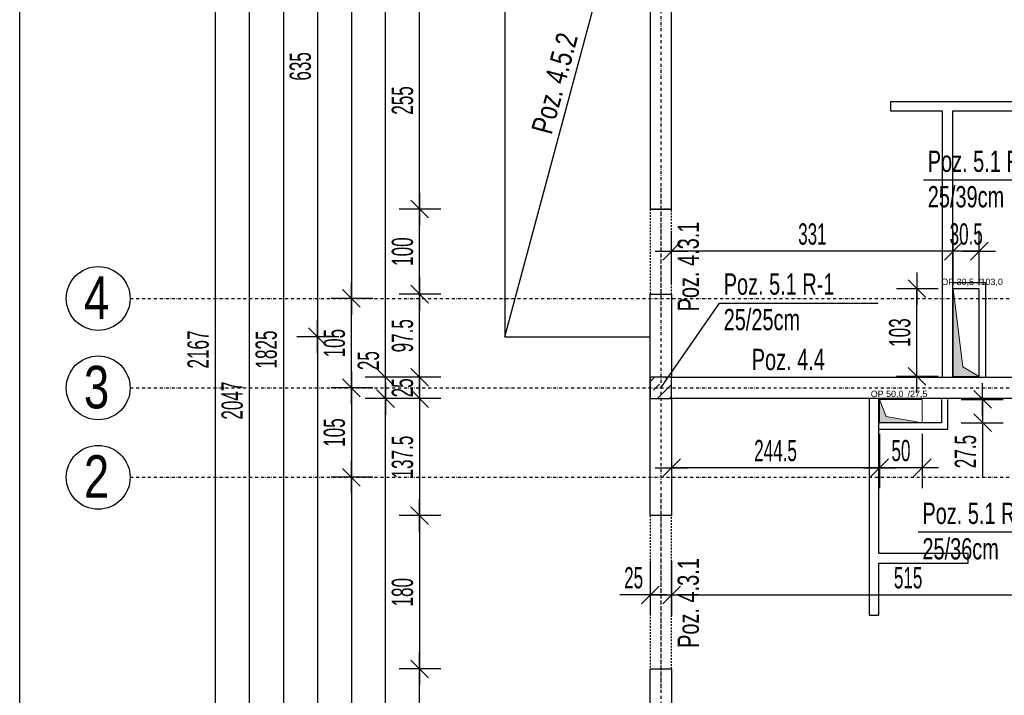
# Model space of a CAD drawing. Header units: millimetres. Extents: x -6373 to 10868, y -2819 to 2013.
# Tile 9 of 67: x -6373 to -5216, y -250 to 544. Entities that reach past the tile are written whole.
import ezdxf

# ---------------------------------------------------------------- set-up
doc = ezdxf.new("R2010")
doc.units = ezdxf.units.MM
doc.header["$LTSCALE"] = 10
doc.linetypes.add('MO', pattern=[0.7, 0.35, -0.17, 0.01, -0.17])
doc.linetypes.add('MP', pattern=[0.36, 0.2, -0.16])
doc.layers.add('BA_obw', color=230, linetype='Continuous', plot=False)
for name, color, linetype in [('BA_szr', 1, 'Continuous'), ('BA_txs', 2, 'Continuous'), ('BA_wym', 1, 'Continuous'), ('BD_lpm', 1, 'MP'), ('BD_osm', 1, 'MO'), ('BD_txs', 2, 'Continuous'), ('BD_wic', 1, 'Continuous'), ('BD_wig', 3, 'Continuous'), ('BZ_odn', 1, 'Continuous'), ('BZ_txs', 2, 'Continuous')]:
    doc.layers.add(name, color=color, linetype=linetype)
doc.layers.add('Nowe_A-Przebicia_Nr_pióra__1', color=7, linetype='Continuous', lineweight=13)
doc.layers.add('Nowe_A-Przebicia_Nr_pióra__102', color=7, linetype='Continuous', lineweight=5, true_color=0xcccccc)
doc.styles.add('BIKTS', font='bikromsw.shx', dxfattribs={"width": 0.8})
doc.styles.add('BIKWYM', font='bikromsw.shx', dxfattribs={"width": 0.6})
doc.styles.add('STYL_AUTOMATYCZNY_1', font='arial.ttf')
doc.dimstyles.new('BA_KR_100_cm', dxfattribs={"dimtxt": 25, "dimasz": 1.666667, "dimexe": 24, "dimexo": 0, "dimgap": 0, "dimtad": 0, "dimdec": 1, "dimrnd": 0.5, "dimzin": 9, "dimdsep": 46, "dimtxsty": 'BIKWYM', "dimblk": 'WYM-KR', "dimcen": 0, "dimdle": 20, "dimclrd": 256, "dimclre": 256, "dimclrt": 2, "dimadec": 0, "dimazin": 0, "dimtfac": 0.033333, "dimtdec": 1, "dimtmove": 0, "dimatfit": 3, "dimldrblk": 'WYM-KR', "dimfxl": 25, "dimfxlon": 1, "dimtvp": 0.8, "dimtolj": 1, "dimarcsym": 0})
doc.dimstyles.new('BZ_ST_100_cm', dxfattribs={"dimtxt": 25, "dimasz": 1.666667, "dimexe": 24, "dimexo": 0, "dimgap": 0, "dimtad": 0, "dimdec": 1, "dimrnd": 0.5, "dimdsep": 46, "dimtxsty": 'BIKWYM', "dimblk": 'WYM-ST', "dimcen": 0, "dimdle": 20, "dimclrd": 256, "dimclre": 256, "dimclrt": 7, "dimadec": 0, "dimazin": 0, "dimtfac": 0.033333, "dimtdec": 1, "dimtix": 1, "dimtmove": 2, "dimatfit": 3, "dimldrblk": 'WYM-ST', "dimfxl": 25, "dimfxlon": 1, "dimtvp": 0.8, "dimtolj": 1, "dimtzin": 0, "dimarcsym": 0})

# ---------------------------------------------------------------- blocks, each defined once
blk = doc.blocks.new('WYM-ST')
blk.add_hatch(color=256).paths.add_polyline_path([(-13, 2.88), (0, 0), (-13, -2.88)])
blk.add_lwpolyline([(0, 0), (-13, 2.88), (-13, -2.88), (0, 0)])
blk = doc.blocks.new('WYM-KR')
at = {"linetype": 'ByBlock'}
blk.add_line((11.52, 0), (-11.52, 0), dxfattribs=at)
at = {"color": 7, "linetype": 'ByBlock'}
blk.add_line((6.24, 6.24), (-6.24, -6.24), dxfattribs=at)
blk = doc.blocks.new('*D113')
at = {"layer": 'BA_wym', "lineweight": -2}
for p, q in [((-5878.4, 576.4), (-5927.4, 576.4)), ((-5903.4, 323), (-5903.4, 574.7)), ((-5878.4, 321.4), (-5927.4, 321.4))]:
    blk.add_line(p, q, dxfattribs=at)
at = {"layer": 'Defpoints', "color": 0}
for p in [(-5903.4, 576.4), (-5632.4, 576.4), (-5632.4, 321.4)]:
    blk.add_point(p, dxfattribs=at)
at = {"layer": 'BA_wym', "lineweight": -2, "xscale": 1.666666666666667, "yscale": 1.666666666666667, "zscale": 1.666666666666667}
for p, rotation in [((-5903.4, 576.4), 90), ((-5903.4, 321.4), 270)]:
    blk.add_blockref('WYM-KR', p, dxfattribs=dict(at, rotation=rotation))
at = {"layer": 'BA_wym', "color": 2, "insert": (-5923.4, 448.9), "char_height": 25, "attachment_point": 5, "rotation": 90, "style": 'BIKWYM'}
blk.add_mtext('\\A1;255', dxfattribs=at)
blk = doc.blocks.new('*D114')
at = {"layer": 'BA_wym', "lineweight": -2}
for p, q in [((-5878.4, 321.4), (-5927.4, 321.4)), ((-5903.4, 223), (-5903.4, 319.7)), ((-5878.4, 221.4), (-5927.4, 221.4))]:
    blk.add_line(p, q, dxfattribs=at)
at = {"layer": 'Defpoints', "color": 0}
for p in [(-5903.4, 321.4), (-5632.4, 321.4), (-5632.4, 221.4)]:
    blk.add_point(p, dxfattribs=at)
at = {"layer": 'BA_wym', "lineweight": -2, "xscale": 1.666666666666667, "yscale": 1.666666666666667, "zscale": 1.666666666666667}
for p, rotation in [((-5903.4, 321.4), 90), ((-5903.4, 221.4), 270)]:
    blk.add_blockref('WYM-KR', p, dxfattribs=dict(at, rotation=rotation))
at = {"layer": 'BA_wym', "color": 2, "insert": (-5923.4, 271.4), "char_height": 25, "attachment_point": 5, "rotation": 90, "style": 'BIKWYM'}
blk.add_mtext('\\A1;100', dxfattribs=at)
blk = doc.blocks.new('*D115')
at = {"layer": 'BA_wym', "lineweight": -2}
for p, q in [((-5878.4, 221.4), (-5927.4, 221.4)), ((-5903.4, 125.5), (-5903.4, 219.7)), ((-5878.4, 123.9), (-5927.4, 123.9))]:
    blk.add_line(p, q, dxfattribs=at)
at = {"layer": 'Defpoints', "color": 0}
for p in [(-5903.4, 221.4), (-5632.4, 221.4), (-5632.4, 123.9)]:
    blk.add_point(p, dxfattribs=at)
at = {"layer": 'BA_wym', "lineweight": -2, "xscale": 1.666666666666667, "yscale": 1.666666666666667, "zscale": 1.666666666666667}
for p, rotation in [((-5903.4, 221.4), 90), ((-5903.4, 123.9), 270)]:
    blk.add_blockref('WYM-KR', p, dxfattribs=dict(at, rotation=rotation))
at = {"layer": 'BA_wym', "color": 2, "insert": (-5923.4, 172.6), "char_height": 25, "attachment_point": 5, "rotation": 90, "style": 'BIKWYM'}
blk.add_mtext('\\A1;97.5', dxfattribs=at)
blk = doc.blocks.new('*D116')
at = {"layer": 'BA_wym', "lineweight": -2}
for p, q in [((-5878.4, 123.9), (-5927.4, 123.9)), ((-5903.4, 125.5), (-5903.4, 127.2)), ((-5903.4, 123.9), (-5903.4, 98.9)), ((-5878.4, 98.9), (-5927.4, 98.9)), ((-5903.4, 97.2), (-5903.4, 95.5))]:
    blk.add_line(p, q, dxfattribs=at)
at = {"layer": 'Defpoints', "color": 0}
for p in [(-5632.4, 123.9), (-5903.4, 98.9), (-5632.4, 98.9)]:
    blk.add_point(p, dxfattribs=at)
at = {"layer": 'BA_wym', "lineweight": -2, "xscale": 1.666666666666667, "yscale": 1.666666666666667, "zscale": 1.666666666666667}
for p, rotation in [((-5903.4, 123.9), 270), ((-5903.4, 98.9), 90)]:
    blk.add_blockref('WYM-KR', p, dxfattribs=dict(at, rotation=rotation))
at = {"layer": 'BA_wym', "color": 2, "insert": (-5923.4, 111.4), "char_height": 25, "attachment_point": 5, "rotation": 90, "style": 'BIKWYM'}
blk.add_mtext('\\A1;25', dxfattribs=at)
blk = doc.blocks.new('*D117')
at = {"layer": 'BA_wym', "lineweight": -2}
for p, q in [((-5878.4, 98.9), (-5927.4, 98.9)), ((-5903.4, 97.2), (-5903.4, -37)), ((-5878.4, -38.6), (-5927.4, -38.6))]:
    blk.add_line(p, q, dxfattribs=at)
at = {"layer": 'Defpoints', "color": 0}
for p in [(-5632.4, 98.9), (-5903.4, -38.6), (-5632.4, -38.6)]:
    blk.add_point(p, dxfattribs=at)
at = {"layer": 'BA_wym', "lineweight": -2, "xscale": 1.666666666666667, "yscale": 1.666666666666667, "zscale": 1.666666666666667}
for p, rotation in [((-5903.4, 98.9), 90), ((-5903.4, -38.6), 270)]:
    blk.add_blockref('WYM-KR', p, dxfattribs=dict(at, rotation=rotation))
at = {"layer": 'BA_wym', "color": 2, "insert": (-5923.4, 30.1), "char_height": 25, "attachment_point": 5, "rotation": 90, "style": 'BIKWYM'}
blk.add_mtext('\\A1;137.5', dxfattribs=at)
blk = doc.blocks.new('*D118')
at = {"layer": 'BA_wym', "lineweight": -2}
for p, q in [((-5878.4, -38.6), (-5927.4, -38.6)), ((-5903.4, -40.3), (-5903.4, -217)), ((-5878.4, -218.6), (-5927.4, -218.6))]:
    blk.add_line(p, q, dxfattribs=at)
at = {"layer": 'Defpoints', "color": 0}
for p in [(-5632.4, -38.6), (-5903.4, -218.6), (-5632.4, -218.6)]:
    blk.add_point(p, dxfattribs=at)
at = {"layer": 'BA_wym', "lineweight": -2, "xscale": 1.666666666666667, "yscale": 1.666666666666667, "zscale": 1.666666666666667}
for p, rotation in [((-5903.4, -38.6), 90), ((-5903.4, -218.6), 270)]:
    blk.add_blockref('WYM-KR', p, dxfattribs=dict(at, rotation=rotation))
at = {"layer": 'BA_wym', "color": 2, "insert": (-5923.4, -128.6), "char_height": 25, "attachment_point": 5, "rotation": 90, "style": 'BIKWYM'}
blk.add_mtext('\\A1;180', dxfattribs=at)
blk = doc.blocks.new('*D119')
at = {"layer": 'BA_wym', "lineweight": -2}
for p, q in [((-5878.4, -218.6), (-5927.4, -218.6)), ((-5903.4, -900.5), (-5903.4, -220.3)), ((-5878.4, -902.1), (-5927.4, -902.1))]:
    blk.add_line(p, q, dxfattribs=at)
at = {"layer": 'Defpoints', "color": 0}
for p in [(-5903.4, -218.6), (-5632.4, -218.6), (-5632.4, -902.1)]:
    blk.add_point(p, dxfattribs=at)
at = {"layer": 'BA_wym', "lineweight": -2, "xscale": 1.666666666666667, "yscale": 1.666666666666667, "zscale": 1.666666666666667}
for p, rotation in [((-5903.4, -218.6), 90), ((-5903.4, -902.1), 270)]:
    blk.add_blockref('WYM-KR', p, dxfattribs=dict(at, rotation=rotation))
at = {"layer": 'BA_wym', "color": 2, "insert": (-5923.4, -560.4), "char_height": 25, "attachment_point": 5, "rotation": 90, "style": 'BIKWYM'}
blk.add_mtext('\\A1;683.5', dxfattribs=at)
blk = doc.blocks.new('*D122')
at = {"layer": 'BA_wym', "lineweight": -2}
for p, q in [((-5918.4, 1043.9), (-5967.4, 1043.9)), ((-5943.4, 125.5), (-5943.4, 1042.2)), ((-5918.4, 123.9), (-5967.4, 123.9))]:
    blk.add_line(p, q, dxfattribs=at)
at = {"layer": 'Defpoints', "color": 0}
for p in [(-5943.4, 1043.9), (-5632.4, 1043.9), (-5632.4, 123.9)]:
    blk.add_point(p, dxfattribs=at)
at = {"layer": 'BA_wym', "lineweight": -2, "xscale": 1.666666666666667, "yscale": 1.666666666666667, "zscale": 1.666666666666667}
for p, rotation in [((-5943.4, 1043.9), 90), ((-5943.4, 123.9), 270)]:
    blk.add_blockref('WYM-KR', p, dxfattribs=dict(at, rotation=rotation))
at = {"layer": 'BA_wym', "color": 2, "insert": (-5963.4, 583.9), "char_height": 25, "attachment_point": 5, "rotation": 90, "style": 'BIKWYM'}
blk.add_mtext('\\A1;920', dxfattribs=at)
blk = doc.blocks.new('*D123')
at = {"layer": 'BA_wym', "lineweight": -2}
for p, q in [((-5943.4, 125.5), (-5943.4, 159.6)), ((-5918.4, 123.9), (-5967.4, 123.9)), ((-5943.4, 98.9), (-5943.4, 123.9)), ((-5918.4, 98.9), (-5967.4, 98.9)), ((-5943.4, 97.2), (-5943.4, 95.5))]:
    blk.add_line(p, q, dxfattribs=at)
at = {"layer": 'Defpoints', "color": 0}
for p in [(-5943.4, 123.9), (-5632.4, 123.9), (-5632.4, 98.9)]:
    blk.add_point(p, dxfattribs=at)
at = {"layer": 'BA_wym', "lineweight": -2, "xscale": 1.666666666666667, "yscale": 1.666666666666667, "zscale": 1.666666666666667}
for p, rotation in [((-5943.4, 123.9), 270), ((-5943.4, 98.9), 90)]:
    blk.add_blockref('WYM-KR', p, dxfattribs=dict(at, rotation=rotation))
at = {"layer": 'BA_wym', "color": 2, "insert": (-5963.4, 143.4), "char_height": 25, "attachment_point": 5, "rotation": 90, "style": 'BIKWYM'}
blk.add_mtext('\\A1;25', dxfattribs=at)
blk = doc.blocks.new('*D124')
at = {"layer": 'BA_wym', "lineweight": -2}
for p, q in [((-5918.4, 98.9), (-5967.4, 98.9)), ((-5943.4, -729.5), (-5943.4, 97.2)), ((-5918.4, -731.1), (-5967.4, -731.1))]:
    blk.add_line(p, q, dxfattribs=at)
at = {"layer": 'Defpoints', "color": 0}
for p in [(-5943.4, 98.9), (-5632.4, 98.9), (-5607.4, -731.1)]:
    blk.add_point(p, dxfattribs=at)
at = {"layer": 'BA_wym', "lineweight": -2, "xscale": 1.666666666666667, "yscale": 1.666666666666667, "zscale": 1.666666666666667}
for p, rotation in [((-5943.4, 98.9), 90), ((-5943.4, -731.1), 270)]:
    blk.add_blockref('WYM-KR', p, dxfattribs=dict(at, rotation=rotation))
at = {"layer": 'BA_wym', "color": 2, "insert": (-5963.4, -316.1), "char_height": 25, "attachment_point": 5, "rotation": 90, "style": 'BIKWYM'}
blk.add_mtext('\\A1;830', dxfattribs=at)
blk = doc.blocks.new('*D128')
at = {"layer": 'BA_wym', "lineweight": -2}
for p, q in [((-5958.4, 1056.4), (-6007.4, 1056.4)), ((-5983.4, 1054.7), (-5983.4, 218)), ((-5958.4, 216.4), (-6007.4, 216.4))]:
    blk.add_line(p, q, dxfattribs=at)
at = {"layer": 'Defpoints', "color": 0}
for p in [(-5632.4, 1056.4), (-5983.4, 216.4), (-5632.4, 216.4)]:
    blk.add_point(p, dxfattribs=at)
at = {"layer": 'BA_wym', "lineweight": -2, "xscale": 1.666666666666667, "yscale": 1.666666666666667, "zscale": 1.666666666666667}
for p, rotation in [((-5983.4, 1056.4), 90), ((-5983.4, 216.4), 270)]:
    blk.add_blockref('WYM-KR', p, dxfattribs=dict(at, rotation=rotation))
at = {"layer": 'BA_wym', "color": 2, "insert": (-6003.4, 636.4), "char_height": 25, "attachment_point": 5, "rotation": 90, "style": 'BIKWYM'}
blk.add_mtext('\\A1;840', dxfattribs=at)
blk = doc.blocks.new('*D129')
at = {"layer": 'BA_wym', "lineweight": -2}
for p, q in [((-5958.4, 216.4), (-6007.4, 216.4)), ((-5983.4, 113), (-5983.4, 214.7)), ((-5958.4, 111.4), (-6007.4, 111.4))]:
    blk.add_line(p, q, dxfattribs=at)
at = {"layer": 'Defpoints', "color": 0}
for p in [(-5983.4, 216.4), (-5632.4, 216.4), (-5632.4, 111.4)]:
    blk.add_point(p, dxfattribs=at)
at = {"layer": 'BA_wym', "lineweight": -2, "xscale": 1.666666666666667, "yscale": 1.666666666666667, "zscale": 1.666666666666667}
for p, rotation in [((-5983.4, 216.4), 90), ((-5983.4, 111.4), 270)]:
    blk.add_blockref('WYM-KR', p, dxfattribs=dict(at, rotation=rotation))
at = {"layer": 'BA_wym', "color": 2, "insert": (-6003.4, 163.9), "char_height": 25, "attachment_point": 5, "rotation": 90, "style": 'BIKWYM'}
blk.add_mtext('\\A1;105', dxfattribs=at)
blk = doc.blocks.new('*D130')
at = {"layer": 'BA_wym', "lineweight": -2}
for p, q in [((-5958.4, 111.4), (-6007.4, 111.4)), ((-5983.4, 109.7), (-5983.4, 8)), ((-5958.4, 6.4), (-6007.4, 6.4))]:
    blk.add_line(p, q, dxfattribs=at)
at = {"layer": 'Defpoints', "color": 0}
for p in [(-5632.4, 111.4), (-5983.4, 6.4), (-5632.4, 6.4)]:
    blk.add_point(p, dxfattribs=at)
at = {"layer": 'BA_wym', "lineweight": -2, "xscale": 1.666666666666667, "yscale": 1.666666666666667, "zscale": 1.666666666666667}
for p, rotation in [((-5983.4, 111.4), 90), ((-5983.4, 6.4), 270)]:
    blk.add_blockref('WYM-KR', p, dxfattribs=dict(at, rotation=rotation))
at = {"layer": 'BA_wym', "color": 2, "insert": (-6003.4, 58.9), "char_height": 25, "attachment_point": 5, "rotation": 90, "style": 'BIKWYM'}
blk.add_mtext('\\A1;105', dxfattribs=at)
blk = doc.blocks.new('*D131')
at = {"layer": 'BA_wym', "lineweight": -2}
for p, q in [((-5958.4, 6.4), (-6007.4, 6.4)), ((-5983.4, 4.7), (-5983.4, -742)), ((-5958.4, -743.6), (-6007.4, -743.6))]:
    blk.add_line(p, q, dxfattribs=at)
at = {"layer": 'Defpoints', "color": 0}
for p in [(-5632.4, 6.4), (-5983.4, -743.6), (-5632.4, -743.6)]:
    blk.add_point(p, dxfattribs=at)
at = {"layer": 'BA_wym', "lineweight": -2, "xscale": 1.666666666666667, "yscale": 1.666666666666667, "zscale": 1.666666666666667}
for p, rotation in [((-5983.4, 6.4), 90), ((-5983.4, -743.6), 270)]:
    blk.add_blockref('WYM-KR', p, dxfattribs=dict(at, rotation=rotation))
at = {"layer": 'BA_wym', "color": 2, "insert": (-6003.4, -368.6), "char_height": 25, "attachment_point": 5, "rotation": 90, "style": 'BIKWYM'}
blk.add_mtext('\\A1;750', dxfattribs=at)
blk = doc.blocks.new('*D134')
at = {"layer": 'BA_wym', "lineweight": -2}
for p, q in [((-6038.4, 1068.9), (-6087.4, 1068.9)), ((-6063.4, 1067.2), (-6063.4, -754.5)), ((-6038.4, -756.1), (-6087.4, -756.1))]:
    blk.add_line(p, q, dxfattribs=at)
at = {"layer": 'Defpoints', "color": 0}
for p in [(-5632.4, 1068.9), (-6063.4, -756.1), (-5607.4, -756.1)]:
    blk.add_point(p, dxfattribs=at)
at = {"layer": 'BA_wym', "lineweight": -2, "xscale": 1.666666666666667, "yscale": 1.666666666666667, "zscale": 1.666666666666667}
for p, rotation in [((-6063.4, 1068.9), 90), ((-6063.4, -756.1), 270)]:
    blk.add_blockref('WYM-KR', p, dxfattribs=dict(at, rotation=rotation))
at = {"layer": 'BA_wym', "color": 2, "insert": (-6083.4, 156.4), "char_height": 25, "attachment_point": 5, "rotation": 90, "style": 'BIKWYM'}
blk.add_mtext('\\A1;1825', dxfattribs=at)
blk = doc.blocks.new('*D136')
at = {"layer": 'BA_wym', "lineweight": -2}
for p, q in [((-6078.4, 1119.9), (-6127.4, 1119.9)), ((-6103.4, 1118.2), (-6103.4, -925.5)), ((-6078.4, -927.1), (-6127.4, -927.1))]:
    blk.add_line(p, q, dxfattribs=at)
at = {"layer": 'Defpoints', "color": 0}
for p in [(-4942.4, 1119.9), (-6103.4, -927.1), (-5632.4, -927.1)]:
    blk.add_point(p, dxfattribs=at)
at = {"layer": 'BA_wym', "lineweight": -2, "xscale": 1.666666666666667, "yscale": 1.666666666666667, "zscale": 1.666666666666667}
for p, rotation in [((-6103.4, 1119.9), 90), ((-6103.4, -927.1), 270)]:
    blk.add_blockref('WYM-KR', p, dxfattribs=dict(at, rotation=rotation))
at = {"layer": 'BA_wym', "color": 2, "insert": (-6123.4, 96.4), "char_height": 25, "attachment_point": 5, "rotation": 90, "style": 'BIKWYM'}
blk.add_mtext('\\A1;2047', dxfattribs=at)
blk = doc.blocks.new('*D172')
at = {"layer": 'BA_wym', "lineweight": -2}
for p, q in [((-5632.4, -91.8), (-5632.4, -155.8)), ((-5607.4, -91.8), (-5607.4, -155.8)), ((-5634.1, -131.8), (-5668.1, -131.8)), ((-5632.4, -131.8), (-5607.4, -131.8)), ((-5605.7, -131.8), (-5604.1, -131.8))]:
    blk.add_line(p, q, dxfattribs=at)
at = {"layer": 'Defpoints', "color": 0}
for p in [(-5632.4, 81.8), (-5607.4, 81.8), (-5607.4, -131.8)]:
    blk.add_point(p, dxfattribs=at)
at = {"layer": 'BA_wym', "lineweight": -2, "xscale": 1.666666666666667, "yscale": 1.666666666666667, "zscale": 1.666666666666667}
blk.add_blockref('WYM-KR', (-5632.4, -131.8), dxfattribs=at)
at = {"layer": 'BA_wym', "lineweight": -2, "xscale": 1.666666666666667, "yscale": 1.666666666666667, "zscale": 1.666666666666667, "rotation": 180}
blk.add_blockref('WYM-KR', (-5607.4, -131.8), dxfattribs=at)
at = {"layer": 'BA_wym', "color": 2, "insert": (-5651.9, -111.8), "char_height": 25, "attachment_point": 5, "style": 'BIKWYM'}
blk.add_mtext('\\A1;25', dxfattribs=at)
blk = doc.blocks.new('*D173')
at = {"layer": 'BA_wym', "lineweight": -2}
for p, q in [((-5607.4, -91.8), (-5607.4, -155.8)), ((-5092.4, -91.8), (-5092.4, -155.8)), ((-5605.7, -131.8), (-5094.1, -131.8))]:
    blk.add_line(p, q, dxfattribs=at)
at = {"layer": 'Defpoints', "color": 0}
for p in [(-5607.4, 81.8), (-5092.4, 81.8), (-5092.4, -131.8)]:
    blk.add_point(p, dxfattribs=at)
at = {"layer": 'BA_wym', "lineweight": -2, "xscale": 1.666666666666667, "yscale": 1.666666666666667, "zscale": 1.666666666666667, "rotation": 180}
blk.add_blockref('WYM-KR', (-5607.4, -131.8), dxfattribs=at)
at = {"layer": 'BA_wym', "lineweight": -2, "xscale": 1.666666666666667, "yscale": 1.666666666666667, "zscale": 1.666666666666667}
blk.add_blockref('WYM-KR', (-5092.4, -131.8), dxfattribs=at)
at = {"layer": 'BA_wym', "color": 2, "insert": (-5329.5, -111.8), "char_height": 25, "attachment_point": 5, "style": 'BIKWYM'}
blk.add_mtext('\\A1;515', dxfattribs=at)
blk = doc.blocks.new('*D245')
at = {"layer": 'BA_wym', "lineweight": -2}
for p, q in [((-5294.2, 227.8), (-5343.2, 227.8)), ((-5319.2, 126.5), (-5319.2, 226.1)), ((-5294.2, 124.9), (-5343.2, 124.9))]:
    blk.add_line(p, q, dxfattribs=at)
at = {"layer": 'Defpoints', "color": 0}
for p in [(-5319.2, 227.8), (-5276.4, 227.8), (-5276.4, 124.9)]:
    blk.add_point(p, dxfattribs=at)
at = {"layer": 'BA_wym', "lineweight": -2, "xscale": 1.666666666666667, "yscale": 1.666666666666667, "zscale": 1.666666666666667}
for p, rotation in [((-5319.2, 227.8), 90), ((-5319.2, 124.9), 270)]:
    blk.add_blockref('WYM-KR', p, dxfattribs=dict(at, rotation=rotation))
at = {"layer": 'BA_wym', "color": 2, "insert": (-5339.2, 176.3), "char_height": 25, "attachment_point": 5, "rotation": 90, "style": 'BIKWYM'}
blk.add_mtext('\\A1;103', dxfattribs=at)
blk = doc.blocks.new('*D246')
at = {"layer": 'BA_wym', "lineweight": -2}
for p, q in [((-5267, 97.9), (-5218, 97.9)), ((-5242, 99.5), (-5242, 101.2)), ((-5242, 97.9), (-5242, 70.4)), ((-5267, 70.4), (-5218, 70.4)), ((-5242, 68.7), (-5242, 6.1))]:
    blk.add_line(p, q, dxfattribs=at)
at = {"layer": 'Defpoints', "color": 0}
for p in [(-5312.9, 97.9), (-5312.9, 70.4), (-5242, 70.4)]:
    blk.add_point(p, dxfattribs=at)
at = {"layer": 'BA_wym', "lineweight": -2, "xscale": 1.666666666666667, "yscale": 1.666666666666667, "zscale": 1.666666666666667}
for p, rotation in [((-5242, 97.9), 270), ((-5242, 70.4), 90)]:
    blk.add_blockref('WYM-KR', p, dxfattribs=dict(at, rotation=rotation))
at = {"layer": 'BA_wym', "color": 2, "insert": (-5262, 36.5), "char_height": 25, "attachment_point": 5, "rotation": 90, "style": 'BIKWYM'}
blk.add_mtext('\\A1;27.5', dxfattribs=at)
blk = doc.blocks.new('*D247')
at = {"layer": 'BA_wym', "lineweight": -2}
for p, q in [((-5362.9, 57.6), (-5362.9, -6.4)), ((-5312.9, 57.6), (-5312.9, -6.4)), ((-5314.6, 17.6), (-5361.2, 17.6))]:
    blk.add_line(p, q, dxfattribs=at)
at = {"layer": 'Defpoints', "color": 0}
for p in [(-5362.9, 70.4), (-5312.9, 70.4), (-5362.9, 17.6)]:
    blk.add_point(p, dxfattribs=at)
at = {"layer": 'BA_wym', "lineweight": -2, "xscale": 1.666666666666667, "yscale": 1.666666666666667, "zscale": 1.666666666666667, "rotation": 180}
blk.add_blockref('WYM-KR', (-5362.9, 17.6), dxfattribs=at)
at = {"layer": 'BA_wym', "lineweight": -2, "xscale": 1.666666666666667, "yscale": 1.666666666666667, "zscale": 1.666666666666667}
blk.add_blockref('WYM-KR', (-5312.9, 17.6), dxfattribs=at)
at = {"layer": 'BA_wym', "color": 2, "insert": (-5337.9, 37.6), "char_height": 25, "attachment_point": 5, "style": 'BIKWYM'}
blk.add_mtext('\\A1;50', dxfattribs=at)
blk = doc.blocks.new('*D248')
at = {"layer": 'BA_wym', "lineweight": -2}
for p, q in [((-5607.4, 57.6), (-5607.4, -6.4)), ((-5362.9, 57.6), (-5362.9, -6.4)), ((-5364.6, 17.6), (-5605.7, 17.6))]:
    blk.add_line(p, q, dxfattribs=at)
at = {"layer": 'Defpoints', "color": 0}
for p in [(-5607.4, 98.9), (-5362.9, 70.4), (-5607.4, 17.6)]:
    blk.add_point(p, dxfattribs=at)
at = {"layer": 'BA_wym', "lineweight": -2, "xscale": 1.666666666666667, "yscale": 1.666666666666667, "zscale": 1.666666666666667, "rotation": 180}
blk.add_blockref('WYM-KR', (-5607.4, 17.6), dxfattribs=at)
at = {"layer": 'BA_wym', "lineweight": -2, "xscale": 1.666666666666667, "yscale": 1.666666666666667, "zscale": 1.666666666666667}
blk.add_blockref('WYM-KR', (-5362.9, 17.6), dxfattribs=at)
at = {"layer": 'BA_wym', "color": 2, "insert": (-5485.2, 37.6), "char_height": 25, "attachment_point": 5, "style": 'BIKWYM'}
blk.add_mtext('\\A1;244.5', dxfattribs=at)
blk = doc.blocks.new('*D249')
at = {"layer": 'BA_wym', "lineweight": -2}
for p, q in [((-5276.4, 231.9), (-5276.4, 295.9)), ((-5245.9, 231.9), (-5245.9, 295.9)), ((-5278.1, 271.9), (-5279.7, 271.9)), ((-5245.9, 271.9), (-5276.4, 271.9)), ((-5244.2, 271.9), (-5242.6, 271.9))]:
    blk.add_line(p, q, dxfattribs=at)
at = {"layer": 'Defpoints', "color": 0}
for p in [(-5276.4, 271.9), (-5276.4, 227.8), (-5245.9, 227.8)]:
    blk.add_point(p, dxfattribs=at)
at = {"layer": 'BA_wym', "lineweight": -2, "xscale": 1.666666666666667, "yscale": 1.666666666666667, "zscale": 1.666666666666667}
blk.add_blockref('WYM-KR', (-5276.4, 271.9), dxfattribs=at)
at = {"layer": 'BA_wym', "lineweight": -2, "xscale": 1.666666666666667, "yscale": 1.666666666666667, "zscale": 1.666666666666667, "rotation": 180}
blk.add_blockref('WYM-KR', (-5245.9, 271.9), dxfattribs=at)
at = {"layer": 'BA_wym', "color": 2, "insert": (-5261.2, 291.9), "char_height": 25, "attachment_point": 5, "style": 'BIKWYM'}
blk.add_mtext('\\A1;30.5', dxfattribs=at)
blk = doc.blocks.new('*D250')
at = {"layer": 'BA_wym', "lineweight": -2}
for p, q in [((-5607.4, 231.9), (-5607.4, 295.9)), ((-5276.4, 231.9), (-5276.4, 295.9)), ((-5278.1, 271.9), (-5605.7, 271.9))]:
    blk.add_line(p, q, dxfattribs=at)
at = {"layer": 'Defpoints', "color": 0}
for p in [(-5607.4, 271.9), (-5607.4, 221.4), (-5276.4, 227.8)]:
    blk.add_point(p, dxfattribs=at)
at = {"layer": 'BA_wym', "lineweight": -2, "xscale": 1.666666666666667, "yscale": 1.666666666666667, "zscale": 1.666666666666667, "rotation": 180}
blk.add_blockref('WYM-KR', (-5607.4, 271.9), dxfattribs=at)
at = {"layer": 'BA_wym', "lineweight": -2, "xscale": 1.666666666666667, "yscale": 1.666666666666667, "zscale": 1.666666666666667}
blk.add_blockref('WYM-KR', (-5276.4, 271.9), dxfattribs=at)
at = {"layer": 'BA_wym', "color": 2, "insert": (-5441.9, 291.9), "char_height": 25, "attachment_point": 5, "style": 'BIKWYM'}
blk.add_mtext('\\A1;331', dxfattribs=at)
blk = doc.blocks.new('*D279')
at = {"layer": 'BA_wym', "lineweight": -2}
for p, q in [((-5803.4, -1252.6), (-5803.4, -1316.6)), ((-5632.4, -1252.6), (-5632.4, -1316.6)), ((-5634.1, -1292.6), (-5801.7, -1292.6))]:
    blk.add_line(p, q, dxfattribs=at)
at = {"layer": 'Defpoints', "color": 0}
for p in [(-5803.4, 171.4), (-5632.4, -927.1), (-5803.4, -1292.6)]:
    blk.add_point(p, dxfattribs=at)
at = {"layer": 'BA_wym', "lineweight": -2, "xscale": 1.666666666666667, "yscale": 1.666666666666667, "zscale": 1.666666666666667, "rotation": 180}
blk.add_blockref('WYM-KR', (-5803.4, -1292.6), dxfattribs=at)
at = {"layer": 'BA_wym', "lineweight": -2, "xscale": 1.666666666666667, "yscale": 1.666666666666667, "zscale": 1.666666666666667}
blk.add_blockref('WYM-KR', (-5632.4, -1292.6), dxfattribs=at)
at = {"layer": 'BA_wym', "color": 2, "insert": (-5717.9, -1272.6), "char_height": 25, "attachment_point": 5, "style": 'BIKWYM'}
blk.add_mtext('\\A1;171', dxfattribs=at)
blk = doc.blocks.new('*D280')
at = {"layer": 'BA_wym', "lineweight": -2}
for p, q in [((-5803.4, -1292.6), (-5803.4, -1356.6)), ((-2856.4, -1292.6), (-2856.4, -1356.6)), ((-5801.7, -1332.6), (-2858.1, -1332.6))]:
    blk.add_line(p, q, dxfattribs=at)
at = {"layer": 'Defpoints', "color": 0}
for p in [(-5803.4, 171.4), (-2856.4, 171.4), (-2856.4, -1332.6)]:
    blk.add_point(p, dxfattribs=at)
at = {"layer": 'BA_wym', "lineweight": -2, "xscale": 1.666666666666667, "yscale": 1.666666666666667, "zscale": 1.666666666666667, "rotation": 180}
blk.add_blockref('WYM-KR', (-5803.4, -1332.6), dxfattribs=at)
at = {"layer": 'BA_wym', "lineweight": -2, "xscale": 1.666666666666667, "yscale": 1.666666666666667, "zscale": 1.666666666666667}
blk.add_blockref('WYM-KR', (-2856.4, -1332.6), dxfattribs=at)
at = {"layer": 'BA_wym', "color": 2, "insert": (-4329.9, -1312.6), "char_height": 25, "attachment_point": 5, "style": 'BIKWYM'}
blk.add_mtext('\\A1;2947', dxfattribs=at)
blk = doc.blocks.new('*D282')
at = {"layer": 'BA_wym', "lineweight": -2}
for p, q in [((-5998.4, 806.4), (-6047.4, 806.4)), ((-6023.4, 804.7), (-6023.4, 173)), ((-5998.4, 171.4), (-6047.4, 171.4))]:
    blk.add_line(p, q, dxfattribs=at)
at = {"layer": 'Defpoints', "color": 0}
for p in [(-5983.4, 806.4), (-6023.4, 171.4), (-5803.4, 171.4)]:
    blk.add_point(p, dxfattribs=at)
at = {"layer": 'BA_wym', "lineweight": -2, "xscale": 1.666666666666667, "yscale": 1.666666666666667, "zscale": 1.666666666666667}
for p, rotation in [((-6023.4, 806.4), 90), ((-6023.4, 171.4), 270)]:
    blk.add_blockref('WYM-KR', p, dxfattribs=dict(at, rotation=rotation))
at = {"layer": 'BA_wym', "color": 2, "insert": (-6043.4, 488.9), "char_height": 25, "attachment_point": 5, "rotation": 90, "style": 'BIKWYM'}
blk.add_mtext('\\A1;635', dxfattribs=at)
blk = doc.blocks.new('*D283')
at = {"layer": 'BA_wym', "lineweight": -2}
for p, q in [((-5998.4, 171.4), (-6047.4, 171.4)), ((-6023.4, 169.7), (-6023.4, -925.5)), ((-5998.4, -927.1), (-6047.4, -927.1))]:
    blk.add_line(p, q, dxfattribs=at)
at = {"layer": 'Defpoints', "color": 0}
for p in [(-5803.4, 171.4), (-6023.4, -927.1), (-5983.4, -927.1)]:
    blk.add_point(p, dxfattribs=at)
at = {"layer": 'BA_wym', "lineweight": -2, "xscale": 1.666666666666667, "yscale": 1.666666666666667, "zscale": 1.666666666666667}
for p, rotation in [((-6023.4, 171.4), 90), ((-6023.4, -927.1), 270)]:
    blk.add_blockref('WYM-KR', p, dxfattribs=dict(at, rotation=rotation))
at = {"layer": 'BA_wym', "color": 2, "insert": (-6043.4, -377.9), "char_height": 25, "attachment_point": 5, "rotation": 90, "style": 'BIKWYM'}
blk.add_mtext('\\A1;1098.5', dxfattribs=at)
blk = doc.blocks.new('*D369')
at = {"layer": 'BA_wym', "lineweight": -2}
for p, q in [((-6118.4, 1239.9), (-6167.4, 1239.9)), ((-6143.4, 1238.2), (-6143.4, -925.5)), ((-6118.4, -927.1), (-6167.4, -927.1))]:
    blk.add_line(p, q, dxfattribs=at)
at = {"layer": 'Defpoints', "color": 0}
for p in [(-4948.4, 1239.9), (-6143.4, -927.1), (-5632.4, -927.1)]:
    blk.add_point(p, dxfattribs=at)
at = {"layer": 'BA_wym', "lineweight": -2, "xscale": 1.666666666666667, "yscale": 1.666666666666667, "zscale": 1.666666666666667}
for p, rotation in [((-6143.4, 1239.9), 90), ((-6143.4, -927.1), 270)]:
    blk.add_blockref('WYM-KR', p, dxfattribs=dict(at, rotation=rotation))
at = {"layer": 'BA_wym', "color": 2, "insert": (-6163.4, 156.4), "char_height": 25, "attachment_point": 5, "rotation": 90, "style": 'BIKWYM'}
blk.add_mtext('\\A1;2167', dxfattribs=at)

msp = doc.modelspace()

# ---------------------------------------------------------------- hatches: boundary and pattern name
at = {"layer": 'BA_szr'}
h = msp.add_hatch(dxfattribs=at)
h.set_pattern_fill('BIK_ZELBET', color=256, scale=100, angle=45, pattern_type=2)
h.set_pattern_definition([(45, (-17246.188, -945), (-14.142136, 14.142136), []), (45, (-17253.26, -937.929), (-14.142136, 14.142136), [10, -10])])
h.paths.add_polyline_path([(-5632.41, 98.85), (-5607.41, 98.85), (-5607.41, 123.85), (-5632.41, 123.85)])
at = {"layer": 'Nowe_A-Przebicia_Nr_pióra__102', "linetype": 'Continuous', "lineweight": 5, "true_color": 0xcccccc}
for points in [[(-5245.91, 124.85), (-5276.41, 124.85), (-5276.41, 227.81), (-5265.09, 136.17)], [(-5312.93, 70.35), (-5362.91, 70.35), (-5362.91, 97.85), (-5355.42, 77.84)]]:
    msp.add_hatch(color=254, dxfattribs=at).paths.add_polyline_path(points)

# ---------------------------------------------------------------- linework, layer by layer
at = {"layer": 'BA_obw'}
msp.add_lwpolyline([(-6373.12, 2013.17), (-2300.61, 2013.17), (-2300.61, -1536.47), (-6373.12, -1536.47)], close=True, dxfattribs=at)
at = {"layer": 'BD_lpm'}
for points in [[(-5607.41, 321.35), (-5632.41, 321.35), (-5632.41, 221.35), (-5607.41, 221.35)], [(-5607.41, -38.65), (-5632.41, -38.65), (-5632.41, -218.65), (-5607.41, -218.65)]]:
    msp.add_lwpolyline(points, close=True, dxfattribs=at)
at = {"layer": 'BD_osm', "color": 5}
for p, q in [((-5619.91, 346.35), (-5619.91, 196.35)), ((-5619.91, -13.65), (-5619.91, -243.65))]:
    msp.add_line(p, q, dxfattribs=at)
at = {"layer": 'BD_osm'}
for points in [[(-5619.91, 1779.85), (-5619.91, -1432.6)], [(-6243.41, 216.35), (-2416.41, 216.35)], [(-6243.41, 111.35), (-2416.41, 111.35)], [(-6243.41, 6.35), (-2416.41, 6.35)]]:
    msp.add_lwpolyline(points, dxfattribs=at)
at = {"layer": 'BD_wic'}
for points in [[(-5632.41, 806.35), (-5803.41, 806.35), (-5803.41, 171.35), (-5632.41, 171.35)], [(-5803.41, 171.35), (-5632.41, 806.35)], [(-5288.91, 123.85), (-5288.91, 436.35), (-5349.91, 436.35), (-5349.91, 447.85), (-5204.41, 447.85), (-5204.41, 436.35), (-5277.41, 436.35), (-5277.41, 123.85)], [(-5276.41, 235.31), (-5238.41, 235.31), (-5238.41, 124.85)], [(-5245.91, 124.85), (-5245.91, 227.81), (-5276.41, 227.81)], [(-5375.41, 98.85), (-5375.41, -155.66), (-5363.91, -155.66), (-5363.91, -94.65)], [(-5363.91, -94.65), (-5258.93, -94.65), (-5258.93, -83.15), (-5363.91, -83.15), (-5363.91, 98.85)], [(-5362.91, 62.85), (-5282.91, 62.85), (-5282.91, 97.85)], [(-5290.41, 97.85), (-5290.41, 70.35), (-5362.91, 70.35)]]:
    msp.add_lwpolyline(points, dxfattribs=at)
for centre in [(-6280.91, 216.35), (-6280.91, 111.35), (-6280.91, 6.35)]:
    msp.add_circle(centre, 37.5, dxfattribs=at)
at = {"layer": 'BD_wig'}
for points in [[(-5607.41, 576.35), (-5632.41, 576.35), (-5632.41, 321.35), (-5607.41, 321.35)], [(-5632.41, 98.85), (-5607.41, 98.85), (-5607.41, 123.85), (-5632.41, 123.85)]]:
    msp.add_lwpolyline(points, close=True, dxfattribs=at)
for points in [[(-5632.41, 221.35), (-5607.41, 221.35), (-5607.41, 123.85), (-5092.41, 123.85), (-5092.41, 228.85), (-5053.37, 228.85), (-5053.37, 203.85), (-5067.41, 203.85), (-5067.41, 18.85), (-5056.41, 18.85), (-5056.41, -6.15), (-5092.41, -6.15), (-5092.41, 98.85), (-5607.41, 98.85), (-5607.41, -38.65), (-5632.41, -38.65), (-5632.41, 221.35)], [(-5632.41, -218.65), (-5607.41, -218.65), (-5607.41, -731.15), (-5579.91, -731.15), (-5579.91, -756.15), (-5607.41, -756.15), (-5607.41, -927.15), (-5632.41, -927.15), (-5632.41, -218.65)]]:
    msp.add_lwpolyline(points, dxfattribs=at)
at = {"layer": 'Nowe_A-Przebicia_Nr_pióra__1', "color": 7, "linetype": 'Continuous', "lineweight": 13}
for p, q in [((-5265.09, 136.17), (-5276.41, 227.81)), ((-5276.41, 124.85), (-5276.41, 227.81)), ((-5245.91, 227.81), (-5276.41, 227.81)), ((-5245.91, 124.85), (-5245.91, 227.81)), ((-5245.91, 124.85), (-5265.09, 136.17)), ((-5245.91, 124.85), (-5276.41, 124.85)), ((-5355.42, 77.84), (-5362.91, 97.85)), ((-5362.91, 97.85), (-5312.93, 97.85)), ((-5362.91, 70.35), (-5362.91, 97.85)), ((-5312.93, 97.85), (-5312.93, 70.35)), ((-5312.93, 70.35), (-5362.91, 70.35)), ((-5312.93, 70.35), (-5355.42, 77.84))]:
    msp.add_line(p, q, dxfattribs=at)

# ---------------------------------------------------------------- texts
at = {"layer": 'BA_txs', "style": 'BIKTS'}
for s, rotation, width, p in [('Poz. 4.5.2', 74.92827, 0.8, (-5748.4, 407.7)), ('Poz. 4.3.1', 90, 0.7, (-5575.29, 201.24)), ('Poz. 4.3.1', 90, 0.7, (-5575.29, -193.98))]:
    msp.add_text(s, height=25, rotation=rotation, dxfattribs=dict(at, width=width)).set_placement(p)
at = {"layer": 'BA_txs', "style": 'BIKTS', "width": 0.7}
msp.add_text('Poz. 4.4', height=25, dxfattribs=at).set_placement((-5513.16, 132.25))
at = {"layer": 'BD_txs', "style": 'BIKTS', "width": 0.8}
for s, p in [('4', (-6297.72, 192.29)), ('3', (-6297.72, 87.29)), ('2', (-6297.72, -17.71))]:
    msp.add_text(s, height=50, dxfattribs=at).set_placement(p)
at = {"layer": 'BZ_txs', "char_height": 25, "width": 452.0462, "attachment_point": 1, "style": 'BIKTS'}
for s, insert in [('{\\W0.7;Poz. 5.1 R-5\\P\\A1;25/39cm}', (-5306.39, 390.03)), ('{\\W0.7;Poz. 5.1 R-1\\P\\A1;25/25cm}', (-5546.12, 245.78)), ('{\\W0.7;Poz. 5.1 R-4\\P\\A1;25/36cm}', (-5312.67, -23.45))]:
    msp.add_mtext(s, dxfattribs=dict(at, insert=insert))
at = {"layer": 'Nowe_A-Przebicia_Nr_pióra__1', "color": 7, "lineweight": 13, "style": 'STYL_AUTOMATYCZNY_1'}
for s, p in [('OP 30,5', (-5290.53, 232.09)), (' /103,0', (-5250.17, 232.09)), ('OP 50,0', (-5373.38, 100.52)), (' /27,5', (-5333.02, 100.52))]:
    msp.add_text(s, height=7.5, dxfattribs=at).set_placement(p)

# ---------------------------------------------------------------- dimensions: what is measured, and where the dimension line sits
at = {"layer": 'BA_wym'}
for base, p1, p2, picture, middle in [((-6143.41, -927.15), (-4948.41, 1239.86), (-5632.41, -927.15), '*D369', (-6163.41, 156.35)), ((-6103.41, -927.15), (-4942.41, 1119.85), (-5632.41, -927.15), '*D136', (-6123.41, 96.35)), ((-6063.41, -756.15), (-5632.41, 1068.85), (-5607.41, -756.15), '*D134', (-6083.41, 156.35)), ((-5983.41, 216.35), (-5632.41, 1056.35), (-5632.41, 216.35), '*D128', (-6003.41, 636.35)), ((-5943.41, 1043.85), (-5632.41, 123.85), (-5632.41, 1043.85), '*D122', (-5963.41, 583.85)), ((-6023.41, 171.35), (-5983.41, 806.35), (-5803.41, 171.35), '*D282', (-6043.41, 488.85)), ((-5903.41, 576.35), (-5632.41, 321.35), (-5632.41, 576.35), '*D113', (-5923.41, 448.85)), ((-5903.41, 321.35), (-5632.41, 221.35), (-5632.41, 321.35), '*D114', (-5923.41, 271.35)), ((-5319.17, 227.81), (-5276.41, 124.85), (-5276.41, 227.81), '*D245', (-5339.17, 176.33)), ((-5983.41, 216.35), (-5632.41, 111.35), (-5632.41, 216.35), '*D129', (-6003.41, 163.85)), ((-5903.41, 221.35), (-5632.41, 123.85), (-5632.41, 221.35), '*D115', (-5923.41, 172.6)), ((-6023.41, -927.15), (-5803.41, 171.35), (-5983.41, -927.15), '*D283', (-6043.41, -377.9)), ((-5943.41, 123.85), (-5632.41, 98.85), (-5632.41, 123.85), '*D123', (-5963.41, 143.38)), ((-5983.41, 6.35), (-5632.41, 111.35), (-5632.41, 6.35), '*D130', (-6003.41, 58.85)), ((-5943.41, 98.85), (-5607.41, -731.15), (-5632.41, 98.85), '*D124', (-5963.41, -316.15)), ((-5903.41, -38.65), (-5632.41, 98.85), (-5632.41, -38.65), '*D117', (-5923.41, 30.1)), ((-5242.04, 70.35), (-5312.93, 97.85), (-5312.93, 70.35), '*D246', (-5262.04, 36.54)), ((-5983.41, -743.65), (-5632.41, 6.35), (-5632.41, -743.65), '*D131', (-6003.41, -368.65)), ((-5903.41, -218.65), (-5632.41, -38.65), (-5632.41, -218.65), '*D118', (-5923.41, -128.65)), ((-5903.41, -218.65), (-5632.41, -902.15), (-5632.41, -218.65), '*D119', (-5923.41, -560.4))]:
    dim = msp.add_linear_dim(base=base, p1=p1, p2=p2, angle=90, dimstyle='BA_KR_100_cm', override={"dimatfit": 1}, dxfattribs=at)
    dim.commit()
    dim.dimension.update_dxf_attribs({"geometry": picture, "text_midpoint": middle})
for base, p1, p2, override, picture, middle in [((-5607.41, 271.88), (-5276.41, 227.81), (-5607.41, 221.35), {"dimtmove": 1, "dimatfit": 1, "dimfxl": 40}, '*D250', (-5441.91, 291.88)), ((-5803.41, -1292.6), (-5632.41, -927.15), (-5803.41, 171.35), {"dimatfit": 1, "dimfxl": 40}, '*D279', (-5717.91, -1272.6)), ((-2856.41, -1332.6), (-5803.41, 171.35), (-2856.41, 171.35), {"dimatfit": 1, "dimfxl": 40}, '*D280', (-4329.91, -1312.6)), ((-5607.41, 17.62), (-5362.91, 70.35), (-5607.41, 98.85), {"dimatfit": 1, "dimfxl": 40}, '*D248', (-5485.16, 37.62)), ((-5362.91, 17.62), (-5312.93, 70.35), (-5362.91, 70.35), {"dimatfit": 1, "dimfxl": 40}, '*D247', (-5337.92, 37.62))]:
    dim = msp.add_linear_dim(base=base, p1=p1, p2=p2, dimstyle='BA_KR_100_cm', override=override, dxfattribs=at)
    dim.commit()
    dim.dimension.update_dxf_attribs({"geometry": picture, "text_midpoint": middle})
for base, p1, p2, override, picture, middle in [((-5276.41, 271.88), (-5245.91, 227.81), (-5276.41, 227.81), {"dimatfit": 1, "dimfxl": 40}, '*D249', (-5261.16, 271.88)), ((-5607.41, -131.84), (-5632.41, 81.79), (-5607.41, 81.79), {"dimatfit": 1, "dimfxl": 40}, '*D172', (-5651.94, -131.84)), ((-5092.41, -131.84), (-5607.41, 81.79), (-5092.41, 81.79), {"dimtmove": 1, "dimatfit": 1, "dimfxl": 40}, '*D173', (-5329.46, -131.84))]:
    dim = msp.add_linear_dim(base=base, p1=p1, p2=p2, dimstyle='BA_KR_100_cm', override=override, dxfattribs=at)
    dim.commit()
    dim.dimension.update_dxf_attribs({"geometry": picture, "text_midpoint": middle, "dimtype": 160})
dim = msp.add_linear_dim(base=(-5903.41, 98.85), p1=(-5632.41, 123.85), p2=(-5632.41, 98.85), angle=90, dimstyle='BA_KR_100_cm', override={"dimatfit": 1}, dxfattribs=at)
dim.commit()
dim.dimension.update_dxf_attribs({"geometry": '*D116', "text_midpoint": (-5903.41, 111.35), "dimtype": 160})

# ---------------------------------------------------------------- leaders
at = {"layer": 'BZ_odn', "has_arrowhead": 0}
for points in [[(-5072.87, 216.35), (-5124.87, 355.23), (-5311.25, 355.23)], [(-5619.91, 111.35), (-5550.98, 210.98), (-5364.6, 210.98)], [(-5074.41, 6.35), (-5131.15, -58.25), (-5317.53, -58.25)]]:
    msp.add_leader(points, dimstyle='BZ_ST_100_cm', dxfattribs=at)

doc.saveas('drawing.dxf')
